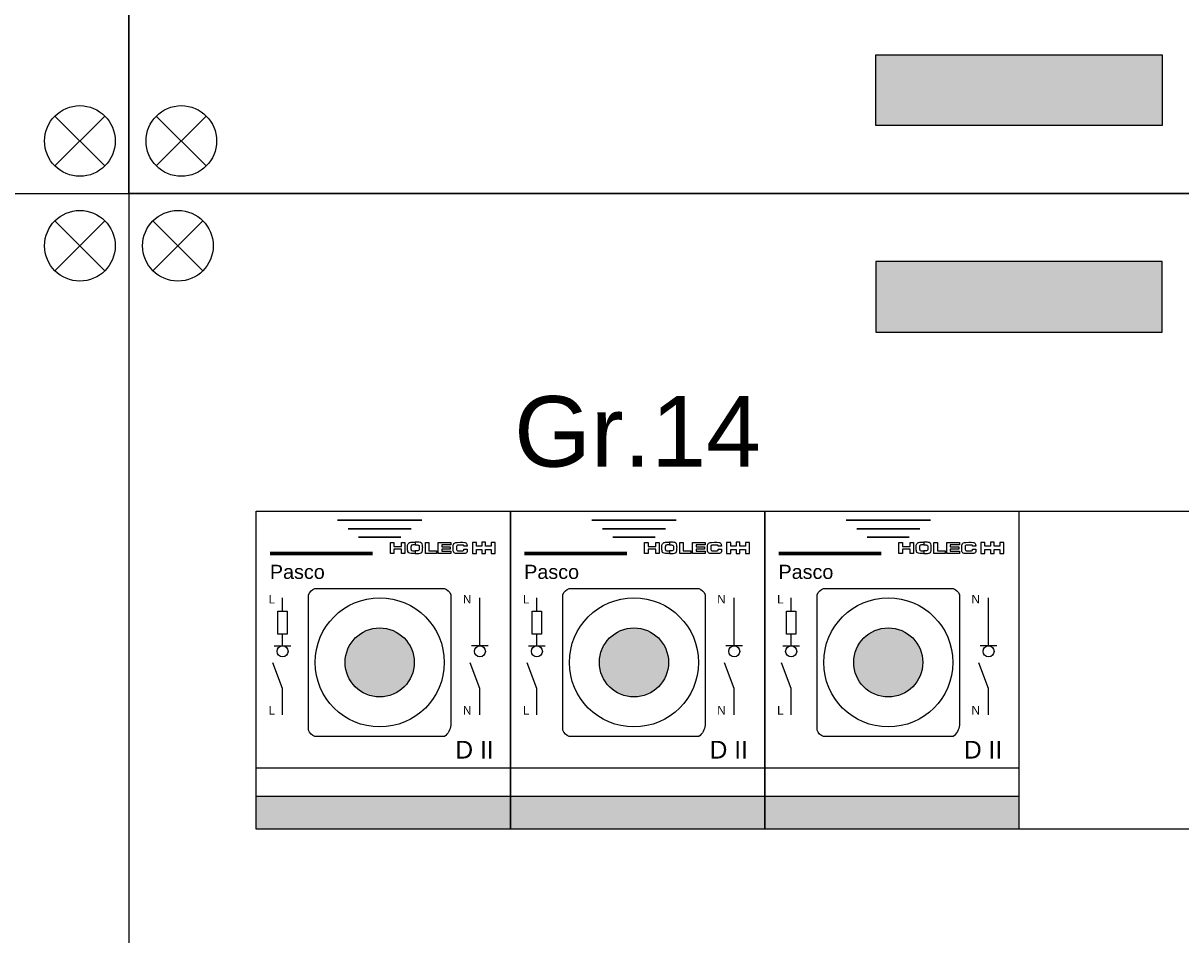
# Model space of a CAD drawing. Header units: millimetres. Extents: x -76073 to -606, y -39488 to 9083.
# Tile 18 of 23: x -8170 to -6531, y -32429 to -31138. Entities that reach past the tile are written whole.
import ezdxf
from ezdxf.enums import TextEntityAlignment as Align

# ---------------------------------------------------------------- set-up
doc = ezdxf.new("R2010")
doc.units = ezdxf.units.MM
doc.header["$LTSCALE"] = 100
doc.linetypes.add('HIDDEN', pattern=[9.525, 6.35, -3.175])
for name, color, linetype in [('00-xref', 7, 'Continuous'), ('EL$6----', 7, 'Continuous'), ('EL6-----', 7, 'Continuous')]:
    doc.layers.add(name, color=color, linetype=linetype)
doc.styles.add('Arial', font='arial.ttf')

# ---------------------------------------------------------------- blocks, each defined once
blk = doc.blocks.new('kastblok 3')
blk.add_hatch(color=256).paths.add_polyline_path([(1462.5, -3802.4), (1462.5, -3902.4), (1057.5, -3902.4), (1057.5, -3802.4)])
blk.add_lwpolyline([(0, -3998.7), (2520, -3998.7), (2520, 0), (0, 0)], close=True)
at = {"flags": 128}
blk.add_lwpolyline([(1057.5, -3802.4), (1462.5, -3802.4), (1462.5, -3902.4), (1057.5, -3902.4), (1057.5, -3802.4)], dxfattribs=at)
for points in [[(38.8, -3889.2), (109.5, -3959.9)], [(109.5, -3889.2), (38.8, -3959.9)]]:
    blk.add_lwpolyline(points)
blk.add_circle((74.2, -3924.5), 50)
blk = doc.blocks.new('kastblok 2-2')
blk.add_hatch(color=256).paths.add_polyline_path([(1462.5, -196.3), (1462.5, -96.3), (1057.5, -96.3), (1057.5, -196.3)])
for points in [[(2520, -2665.8), (2520, 0), (0, 0), (0, -2665.8)], [(180, -450), (2340, -450), (2340, -900), (180, -900)]]:
    blk.add_lwpolyline(points, close=True)
for points in [[(34.1, -109.5), (104.8, -38.8)], [(104.8, -109.5), (34.1, -38.8)]]:
    blk.add_lwpolyline(points)
at = {"flags": 128}
blk.add_lwpolyline([(1057.5, -196.3), (1462.5, -196.3), (1462.5, -96.3), (1057.5, -96.3), (1057.5, -196.3)], dxfattribs=at)
blk.add_circle((69.4, -74.2), 50)
blk = doc.blocks.new('*U20')
at = {"ltscale": 0.3}
h = blk.add_hatch(color=256, dxfattribs=at)
h.dxf.hatch_style = 1
h.paths.add_polyline_path([(126.1, 235.9, 1), (223.9, 235.9, 1)])
at = {"layer": '00-xref'}
h = blk.add_hatch(color=160, dxfattribs=at)
h.dxf.hatch_style = 1
h.paths.add_polyline_path([(360, 0), (360, 46.6), (0, 46.6), (0, 0)])
at = {"color": 0}
for points in [[(210.6, 405.9), (210.6, 390.1), (205.8, 390.1), (205.8, 396.2), (194.9, 396.2), (194.9, 390.1), (190.1, 390.1), (190.1, 405.9), (194.9, 405.9), (194.9, 400.1), (205.8, 400.1), (205.8, 405.9)], [(210.6, 405.9), (210.6, 390.1), (205.8, 390.1), (205.8, 396.2), (194.9, 396.2), (194.9, 390.1), (190.1, 390.1), (190.1, 405.9), (194.9, 405.9), (194.9, 400.1), (205.8, 400.1), (205.8, 405.9)], [(225.1, 402.2), (222.7, 402.2), (222.6, 402.2), (222.6, 402.2), (222.4, 402.2), (222.4, 402.2), (222.3, 402.2), (222.1, 402.2), (221.1, 402.1), (220.4, 401.9), (220, 401.7), (219.9, 401.6), (219.5, 401.2), (219.4, 400.5), (219.2, 399.2), (219.2, 398.9), (219.2, 398.5), (219.2, 398.2), (219.3, 396.5), (219.5, 395.1), (219.7, 394.7), (220.1, 394.3), (221.4, 394), (223.9, 393.9), (225.1, 393.9), (225.1, 390), (223.8, 390), (221.7, 390.1), (219.8, 390.2), (217.8, 390.5), (216.5, 391), (215.6, 391.7), (215, 392.8), (214.7, 394), (214.5, 395.5), (214.4, 398.1), (214.3, 398.4), (214.4, 399.9), (214.5, 400.9), (214.6, 402), (215.2, 403.9), (216.2, 404.9), (217.3, 405.5), (218.2, 405.7), (219.7, 406), (220.1, 406), (222.7, 406.1), (224.9, 406.1), (225.1, 406.1), (225.1, 402.2)], [(225.1, 402.2), (227.5, 402.2), (227.6, 402.2), (227.7, 402.2), (227.8, 402.2), (227.9, 402.2), (228, 402.2), (228.1, 402.2), (229.2, 402.1), (229.8, 401.9), (230.2, 401.7), (230.3, 401.6), (230.7, 401.2), (230.9, 400.5), (231, 399.2), (231, 398.9), (231, 398.5), (231, 398.2), (231, 396.5), (230.8, 395.1), (230.5, 394.7), (230.1, 394.3), (228.9, 394), (226.3, 393.9), (225.1, 393.9), (225.1, 390), (226.4, 390), (228.5, 390.1), (230.4, 390.2), (232.5, 390.5), (233.8, 391), (234.7, 391.7), (235.2, 392.8), (235.5, 394), (235.7, 395.5), (235.8, 398.1), (235.9, 398.4), (235.8, 399.9), (235.8, 400.9), (235.6, 402), (235, 403.9), (234.1, 404.9), (232.9, 405.5), (232.1, 405.7), (230.6, 406), (230.2, 406), (227.5, 406.1), (225.4, 406.1), (225.1, 406.1), (225.1, 402.2)], [(255.4, 394), (255.4, 390.1), (239.7, 390.1), (239.7, 405.9), (244.5, 405.9), (244.5, 394)], [(255.4, 394), (255.4, 390.1), (239.7, 390.1), (239.7, 405.9), (244.5, 405.9), (244.5, 394)], [(275.6, 405.9), (275.6, 402.3), (262.8, 402.3), (262.8, 399.6), (274.7, 399.6), (274.7, 396.4), (262.8, 396.4), (262.8, 393.6), (275.6, 393.6), (275.6, 390.1), (258, 390.1), (258, 405.9)], [(275.6, 405.9), (275.6, 402.3), (262.8, 402.3), (262.8, 399.6), (274.7, 399.6), (274.7, 396.4), (262.8, 396.4), (262.8, 393.6), (275.6, 393.6), (275.6, 390.1), (258, 390.1), (258, 405.9)], [(299, 395.4), (298.9, 393.9), (298.7, 392.7), (298.3, 391.7), (297.8, 391.1), (297.1, 390.7), (296, 390.3), (293.1, 390), (289.4, 389.9), (286.4, 390), (284.3, 390), (282.5, 390.3), (281.2, 390.7), (280.4, 391.2), (279.8, 391.9), (279.3, 392.8), (279.1, 393.8), (279, 395.1), (278.9, 398.4), (278.9, 400.2), (279.1, 401.7), (279.5, 403), (280, 404.1), (280.7, 404.8), (281.7, 405.4), (283, 405.8), (284.6, 405.9), (289.1, 406), (292.3, 406), (295.4, 405.7), (296.2, 405.6), (297, 405.2), (297.6, 404.7), (298, 404.1), (298.4, 403.4), (298.6, 402.5), (298.8, 401.5), (298.8, 400.3), (294.1, 400.3), (294, 401.2), (293.6, 401.7), (292.9, 402), (291.9, 402.1), (290.6, 402.1), (289.2, 402.1), (286.8, 402.1), (285.9, 402), (285.1, 401.9), (284.5, 401.6), (284.2, 401.3), (284, 400.8), (283.8, 400), (283.7, 398), (283.8, 395.9), (284.2, 394.6), (284.6, 394.3), (285.3, 394.1), (287.3, 393.8), (289.1, 393.8), (291.6, 393.8), (292.8, 393.9), (293.6, 394.2), (294.1, 394.9), (294.3, 396.1), (299, 396.1)], [(299, 395.4), (298.9, 393.9), (298.7, 392.7), (298.3, 391.7), (297.8, 391.1), (297.1, 390.7), (296, 390.3), (293.1, 390), (289.4, 389.9), (286.4, 390), (284.3, 390), (282.5, 390.3), (281.2, 390.7), (280.4, 391.2), (279.8, 391.9), (279.3, 392.8), (279.1, 393.8), (279, 395.1), (278.9, 398.4), (278.9, 400.2), (279.1, 401.7), (279.5, 403), (280, 404.1), (280.7, 404.8), (281.7, 405.4), (283, 405.8), (284.6, 405.9), (289.1, 406), (292.3, 406), (295.4, 405.7), (296.2, 405.6), (297, 405.2), (297.6, 404.7), (298, 404.1), (298.4, 403.4), (298.6, 402.5), (298.8, 401.5), (298.8, 400.3), (294.1, 400.3), (294, 401.2), (293.6, 401.7), (292.9, 402), (291.9, 402.1), (290.6, 402.1), (289.2, 402.1), (286.8, 402.1), (285.9, 402), (285.1, 401.9), (284.5, 401.6), (284.2, 401.3), (284, 400.8), (283.8, 400), (283.7, 398), (283.8, 395.9), (284.2, 394.6), (284.6, 394.3), (285.3, 394.1), (287.3, 393.8), (289.1, 393.8), (291.6, 393.8), (292.8, 393.9), (293.6, 394.2), (294.1, 394.9), (294.3, 396.1), (299, 396.1)], [(319.7, 400.3), (311.9, 400.3), (311.9, 405.9), (306.2, 405.9), (306.2, 390), (311.9, 390), (311.9, 395.9), (319.7, 395.9), (319.7, 390), (325, 390), (325, 395.9), (332.9, 395.9), (332.9, 390), (338.5, 390), (338.5, 405.9), (332.9, 405.9), (332.9, 400.3), (325, 400.3), (325, 406), (319.7, 406)], [(319.7, 400.3), (311.9, 400.3), (311.9, 405.9), (306.2, 405.9), (306.2, 390), (311.9, 390), (311.9, 395.9), (319.7, 395.9), (319.7, 390), (325, 390), (325, 395.9), (332.9, 395.9), (332.9, 390), (338.5, 390), (338.5, 405.9), (332.9, 405.9), (332.9, 400.3), (325, 400.3), (325, 406), (319.7, 406)]]:
    blk.add_lwpolyline(points, close=True, dxfattribs=at)
at = {"flags": 128}
blk.add_lwpolyline([(74.4, 331.8, -0.206106), (83.3, 340.7), (266.7, 340.7, -0.224105), (275.6, 331.8), (275.6, 147.2, -0.231646), (266.7, 131), (83.3, 131, -0.224105), (74.4, 139.9)], format="xyb", close=True, dxfattribs=at)
for points in [[(37.5, 308.4), (37.5, 327.4)], [(316.9, 259.3), (316.9, 327.4)], [(37.5, 259.3), (37.5, 275.9)], [(25.6, 259.3), (49.3, 259.3)], [(328.8, 259.3), (305.1, 259.3)], [(37.5, 161.7), (37.5, 199.1), (23.7, 235.5)], [(316.9, 161.7), (316.9, 199.1), (303.2, 235.5)]]:
    blk.add_lwpolyline(points, dxfattribs=at)
at = {"ltscale": 0.3}
blk.add_circle((175, 235.9), 91.4, dxfattribs=at)
at = {"color": 0, "linetype": 'Continuous'}
blk.add_circle((175, 235.9), 48.9, dxfattribs=at)
for centre in [(37.5, 251.5), (316.9, 251.5)]:
    blk.add_circle(centre, 7.8)
at = {"layer": '00-xref'}
for points in [[(0, 450), (360, 450), (360, 0), (0, 0)], [(30.8, 308.4), (44.1, 308.4), (44.1, 275.9), (30.8, 275.9)]]:
    blk.add_lwpolyline(points, close=True, dxfattribs=at)
at = {"layer": '00-xref', "flags": 128}
for points, const_width in [([(115, 437.1), (235, 437.1)], 2.4), ([(130, 425.1), (220, 425.1)], 2.4), ([(145, 413.1), (205, 413.1)], 2.4), ([(165.1, 390.1), (19.6, 390.1)], 5)]:
    blk.add_lwpolyline(points, dxfattribs=dict(at, const_width=const_width))
at = {"layer": '00-xref', "linetype": 'HIDDEN', "flags": 128}
blk.add_lwpolyline([(0, 86.6), (360, 86.6)], dxfattribs=at)
at = {"layer": '00-xref', "flags": 128}
blk.add_lwpolyline([(0, 46.6), (360, 46.6)], dxfattribs=at)
at = {"style": 'Arial'}
for s, height, p in [('Pasco', 20, (19.6, 354.1)), ('L', 12, (17.7, 319.3)), ('N', 12, (292.8, 319.3)), ('L', 12, (17.7, 162.1)), ('N', 12, (292.8, 162.1)), ('D II', 25, (282, 99.8))]:
    blk.add_text(s, height=height, dxfattribs=at).set_placement(p)

msp = doc.modelspace()

# ---------------------------------------------------------------- linework, layer by layer
for points in [[(-13060, -31379.3), (-8020, -31379.3), (-8020, -28713.5), (-13060, -28713.5)], [(-8020, -31379.3), (-8020, -34045.1), (-13060, -34045.1), (-13060, -31379.3)]]:
    msp.add_lwpolyline(points, close=True)
for points in [[(-8054.1, -31269.8), (-8124.8, -31340.5)], [(-8124.8, -31269.8), (-8054.1, -31340.5)], [(-8054.1, -31488.9), (-8124.8, -31418.1)], [(-8124.8, -31488.9), (-8054.1, -31418.1)]]:
    msp.add_lwpolyline(points)
for centre in [(-8089.4, -31305.1), (-8089.4, -31453.5)]:
    msp.add_circle(centre, 50)

# ---------------------------------------------------------------- block references
msp.add_blockref('kastblok 2-2', (-8020, -31379.3))
at = {"layer": 'EL$6----'}
for name, p in [('kastblok 3', (-8020, -27380.6)), ('*U20', (-7840, -32279.3)), ('*U20', (-7480, -32279.3)), ('*U20', (-7120, -32279.3))]:
    msp.add_blockref(name, p, dxfattribs=at)

# ---------------------------------------------------------------- texts
at = {"layer": 'EL6-----', "color": 0, "style": 'Arial'}
msp.add_text('Gr.14', height=100, dxfattribs=at).set_placement((-7300, -31796.3), align=Align.BOTTOM_CENTER)

doc.saveas('drawing.dxf')
